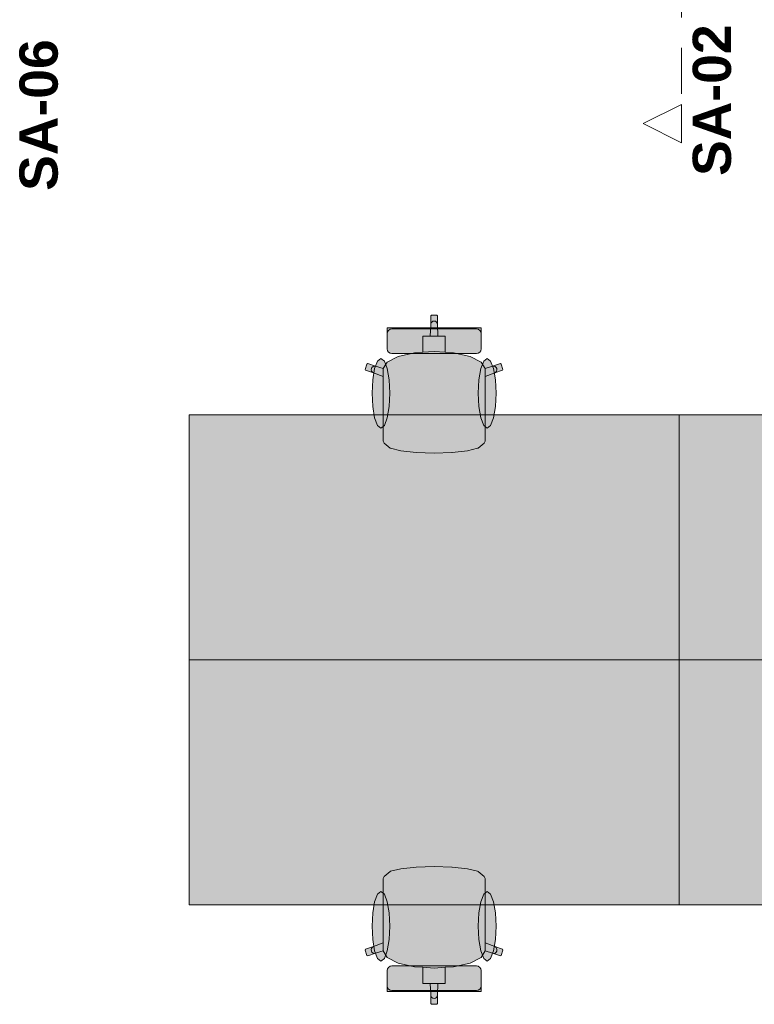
# Model space of a CAD drawing. Header units: metres. Extents: x -3.6 to 84.5, y -11 to 16.8.
# Tile 188 of 256: x 30 to 32.4, y 1.8 to 5. Entities that reach past the tile are written whole.
import ezdxf

# ---------------------------------------------------------------- set-up
doc = ezdxf.new("R2010")
doc.units = ezdxf.units.M
doc.header["$MEASUREMENT"] = 0
doc.linetypes.add('Schnittlinie', pattern=[0.3, 0.15, -0.075, 0, -0.075])
doc.linetypes.add('Wipeout_Contour', pattern=[1, 0, -1])
doc.layers.add('203 - Marker.Schnitt - Ausbaudetail SA', color=7, linetype='Continuous')
doc.layers.add('701 - Einrichtung.Möbel', color=7, linetype='Continuous')
doc.styles.add('ERSTELLTER_STIL_1', font='txt')

msp = doc.modelspace()

# ---------------------------------------------------------------- hatches: boundary and pattern name
at = {"layer": '701 - Einrichtung.Möbel', "linetype": 'Continuous', "lineweight": 0, "true_color": 0x3a3a3a}
for points in [[(31.1636, 3.7151), (31.1636, 3.6876), (31.1636, 3.6639), (31.1669, 3.6574), (31.1863, 3.6412), (31.1879, 3.6405), (31.2212, 3.6324), (31.2711, 3.6269), (31.2719, 3.6269), (31.33, 3.625), (31.33, 4.075), (31.3212, 4.075), (31.319, 4.0727), (31.319, 4.0446), (31.3177, 4.0065), (31.2935, 4.0065), (31.2935, 3.9837), (31.2935, 3.9542), (31.2663, 3.9524), (31.2123, 3.9403), (31.1763, 3.9221), (31.1637, 3.9009), (31.1389, 3.9083), (31.1132, 3.917), (31.1104, 3.9155), (31.105, 3.8981), (31.1064, 3.8953), (31.1321, 3.8866), (31.1636, 3.8746)], [(31.4964, 3.7151), (31.4964, 3.8746), (31.5279, 3.8866), (31.5536, 3.8953), (31.555, 3.8981), (31.5496, 3.9155), (31.5468, 3.917), (31.5211, 3.9083), (31.4963, 3.9009), (31.4837, 3.9221), (31.4477, 3.9403), (31.3937, 3.9524), (31.3665, 3.9542), (31.3665, 3.9837), (31.3665, 4.0065), (31.3423, 4.0065), (31.341, 4.0446), (31.341, 4.0727), (31.3388, 4.075), (31.33, 4.075), (31.33, 3.625), (31.3881, 3.6269), (31.3889, 3.6269), (31.4388, 3.6324), (31.4721, 3.6405), (31.4737, 3.6412), (31.4931, 3.6574), (31.4964, 3.6639), (31.4964, 3.6876)], [(31.192, 3.9498), (31.33, 3.9498), (31.33, 4.0335), (31.1766, 4.0335), (31.1766, 4.026), (31.1766, 4.0226), (31.1766, 4.0148), (31.1766, 4.0113), (31.1766, 4.0013), (31.1766, 3.9767), (31.1766, 3.9685), (31.1766, 3.9651), (31.1778, 3.9592), (31.1811, 3.9543), (31.1861, 3.951)], [(31.468, 3.9498), (31.4739, 3.951), (31.4789, 3.9543), (31.4822, 3.9592), (31.4834, 3.9651), (31.4834, 3.9685), (31.4834, 3.9767), (31.4834, 4.0013), (31.4834, 4.0113), (31.4834, 4.0148), (31.4834, 4.0226), (31.4834, 4.026), (31.4834, 4.0335), (31.33, 4.0335), (31.33, 3.9498)], [(31.1273, 3.8202), (31.1295, 3.7767), (31.1359, 3.7398), (31.1453, 3.7152), (31.1565, 3.7065), (31.1677, 3.7152), (31.1772, 3.7398), (31.1835, 3.7767), (31.1857, 3.8202), (31.1835, 3.8637), (31.1772, 3.9006), (31.1677, 3.9252), (31.1565, 3.9338), (31.1453, 3.9252), (31.1359, 3.9006), (31.1295, 3.8637)], [(31.5327, 3.8202), (31.5305, 3.8637), (31.5241, 3.9006), (31.5147, 3.9252), (31.5035, 3.9338), (31.4923, 3.9252), (31.4828, 3.9006), (31.4765, 3.8637), (31.4743, 3.8202), (31.4765, 3.7767), (31.4828, 3.7398), (31.4923, 3.7152), (31.5035, 3.7065), (31.5147, 3.7152), (31.5241, 3.7398), (31.5305, 3.7767)], [(30.53, 2.95), (32.13, 2.95), (32.13, 3.75), (30.53, 3.75)], [(32.13, 2.95), (33.73, 2.95), (33.73, 3.75), (32.13, 3.75)], [(30.53, 2.95), (30.53, 2.15), (32.13, 2.15), (32.13, 2.95)], [(32.13, 2.95), (32.13, 2.15), (33.73, 2.15), (33.73, 2.95)], [(31.1636, 2.1849), (31.1636, 2.0254), (31.1321, 2.0134), (31.1064, 2.0047), (31.105, 2.0018), (31.1104, 1.9845), (31.1132, 1.983), (31.1389, 1.9917), (31.1637, 1.9991), (31.1763, 1.9778), (31.2123, 1.9597), (31.2663, 1.9476), (31.2935, 1.9458), (31.2935, 1.9163), (31.2935, 1.8934), (31.3177, 1.8934), (31.319, 1.8554), (31.319, 1.8273), (31.3212, 1.825), (31.33, 1.825), (31.33, 2.275), (31.2719, 2.2731), (31.2711, 2.273), (31.2212, 2.2676), (31.1879, 2.2594), (31.1863, 2.2587), (31.1669, 2.2426), (31.1636, 2.236), (31.1636, 2.2124)], [(31.4964, 2.1849), (31.4964, 2.2124), (31.4964, 2.236), (31.4931, 2.2426), (31.4737, 2.2587), (31.4721, 2.2594), (31.4388, 2.2676), (31.3889, 2.273), (31.3881, 2.2731), (31.33, 2.275), (31.33, 1.825), (31.3388, 1.825), (31.341, 1.8273), (31.341, 1.8554), (31.3423, 1.8934), (31.3665, 1.8934), (31.3665, 1.9163), (31.3665, 1.9458), (31.3937, 1.9476), (31.4477, 1.9597), (31.4837, 1.9778), (31.4963, 1.9991), (31.5211, 1.9917), (31.5468, 1.983), (31.5496, 1.9845), (31.555, 2.0018), (31.5536, 2.0047), (31.5279, 2.0134), (31.4964, 2.0254)], [(31.1273, 2.0798), (31.1295, 2.0363), (31.1359, 1.9994), (31.1453, 1.9748), (31.1565, 1.9661), (31.1677, 1.9748), (31.1772, 1.9994), (31.1835, 2.0363), (31.1857, 2.0798), (31.1835, 2.1233), (31.1772, 2.1601), (31.1677, 2.1848), (31.1565, 2.1934), (31.1453, 2.1848), (31.1359, 2.1601), (31.1295, 2.1233)], [(31.5327, 2.0798), (31.5305, 2.1233), (31.5241, 2.1601), (31.5147, 2.1848), (31.5035, 2.1934), (31.4923, 2.1848), (31.4828, 2.1601), (31.4765, 2.1233), (31.4743, 2.0798), (31.4765, 2.0363), (31.4828, 1.9994), (31.4923, 1.9748), (31.5035, 1.9661), (31.5147, 1.9748), (31.5241, 1.9994), (31.5305, 2.0363)], [(31.192, 1.9501), (31.1861, 1.949), (31.1811, 1.9457), (31.1778, 1.9407), (31.1766, 1.9349), (31.1766, 1.9315), (31.1766, 1.9233), (31.1766, 1.8987), (31.1766, 1.8886), (31.1766, 1.8851), (31.1766, 1.8773), (31.1766, 1.8739), (31.1766, 1.8665), (31.33, 1.8665), (31.33, 1.9501)], [(31.468, 1.9501), (31.33, 1.9501), (31.33, 1.8665), (31.4834, 1.8665), (31.4834, 1.8739), (31.4834, 1.8773), (31.4834, 1.8851), (31.4834, 1.8886), (31.4834, 1.8987), (31.4834, 1.9233), (31.4834, 1.9315), (31.4834, 1.9349), (31.4822, 1.9407), (31.4789, 1.9457), (31.4739, 1.949)]]:
    msp.add_hatch(color=250, dxfattribs=at).paths.add_polyline_path(points)

# ---------------------------------------------------------------- linework, layer by layer
at = {"layer": '203 - Marker.Schnitt - Ausbaudetail SA', "color": 7, "linetype": 'Schnittlinie', "lineweight": 13}
msp.add_line((32.1381, 6.2975), (32.1381, 4.763), dxfattribs=at)
at = {"layer": '701 - Einrichtung.Möbel', "color": 7, "linetype": 'Continuous', "lineweight": 5, "true_color": 0xebebeb}
for p, q in [((31.319, 4.0727), (31.3212, 4.075)), ((31.319, 4.0446), (31.319, 4.0727)), ((31.3199, 4.0489), (31.3223, 4.0526)), ((31.3212, 4.075), (31.33, 4.075)), ((31.3223, 4.0526), (31.3258, 4.0551)), ((31.3258, 4.0551), (31.33, 4.056)), ((31.3388, 4.075), (31.33, 4.075)), ((31.3342, 4.0551), (31.33, 4.056)), ((31.3377, 4.0526), (31.3342, 4.0551)), ((31.3401, 4.0489), (31.3377, 4.0526)), ((31.341, 4.0727), (31.3388, 4.075)), ((31.341, 4.0446), (31.341, 4.0727)), ((31.1766, 4.026), (31.1766, 4.0335)), ((31.1766, 4.0335), (31.33, 4.0335)), ((31.1766, 4.0226), (31.1766, 4.026)), ((31.1766, 4.0148), (31.1766, 4.0226)), ((31.1778, 4.0207), (31.1766, 4.0149)), ((31.1811, 4.0256), (31.1778, 4.0207)), ((31.1861, 4.0289), (31.1811, 4.0256)), ((31.192, 4.03), (31.1861, 4.0289)), ((31.33, 4.03), (31.192, 4.03)), ((31.3177, 4.0065), (31.319, 4.0446)), ((31.319, 4.0446), (31.3199, 4.0489)), ((31.4834, 4.0335), (31.33, 4.0335)), ((31.33, 4.03), (31.468, 4.03)), ((31.341, 4.0446), (31.3401, 4.0489)), ((31.3423, 4.0065), (31.341, 4.0446)), ((31.468, 4.03), (31.4739, 4.0289)), ((31.4739, 4.0289), (31.4789, 4.0256)), ((31.4789, 4.0256), (31.4822, 4.0207)), ((31.4822, 4.0207), (31.4834, 4.0149)), ((31.4834, 4.026), (31.4834, 4.0335)), ((31.4834, 4.0226), (31.4834, 4.026)), ((31.4834, 4.0148), (31.4834, 4.0226)), ((31.1766, 4.0113), (31.1766, 4.0148)), ((31.1766, 4.0013), (31.1766, 4.0113)), ((31.1766, 3.9767), (31.1766, 4.0013)), ((31.2935, 3.9837), (31.2935, 4.0065)), ((31.2935, 4.0065), (31.3177, 4.0065)), ((31.3177, 4.0065), (31.33, 4.0065)), ((31.3423, 4.0065), (31.33, 4.0065)), ((31.3665, 4.0065), (31.3423, 4.0065)), ((31.3665, 3.9837), (31.3665, 4.0065)), ((31.4834, 4.0113), (31.4834, 4.0148)), ((31.4834, 4.0013), (31.4834, 4.0113)), ((31.4834, 3.9767), (31.4834, 4.0013)), ((31.1766, 3.9685), (31.1766, 3.9767)), ((31.1766, 3.9651), (31.1766, 3.9685)), ((31.1778, 3.9592), (31.1766, 3.9651)), ((31.1811, 3.9543), (31.1778, 3.9592)), ((31.2935, 3.9542), (31.2935, 3.9837)), ((31.2935, 3.9542), (31.33, 3.9566)), ((31.3665, 3.9542), (31.33, 3.9566)), ((31.3665, 3.9542), (31.3665, 3.9837)), ((31.4789, 3.9543), (31.4822, 3.9592)), ((31.4822, 3.9592), (31.4834, 3.9651)), ((31.4834, 3.9685), (31.4834, 3.9767)), ((31.4834, 3.9651), (31.4834, 3.9685)), ((31.1763, 3.9221), (31.2123, 3.9403)), ((31.1861, 3.951), (31.1811, 3.9543)), ((31.192, 3.9498), (31.1861, 3.951)), ((31.33, 3.9498), (31.192, 3.9498)), ((31.2123, 3.9403), (31.2663, 3.9524)), ((31.2663, 3.9524), (31.2935, 3.9542)), ((31.33, 3.9498), (31.468, 3.9498)), ((31.3937, 3.9524), (31.3665, 3.9542)), ((31.4477, 3.9403), (31.3937, 3.9524)), ((31.4837, 3.9221), (31.4477, 3.9403)), ((31.468, 3.9498), (31.4739, 3.951)), ((31.4739, 3.951), (31.4789, 3.9543)), ((31.105, 3.8981), (31.1104, 3.9155)), ((31.1064, 3.8953), (31.105, 3.8981)), ((31.1321, 3.8866), (31.1064, 3.8953)), ((31.1104, 3.9155), (31.1132, 3.917)), ((31.1132, 3.917), (31.1389, 3.9083)), ((31.1246, 3.8965), (31.1251, 3.9009)), ((31.1257, 3.8922), (31.1246, 3.8965)), ((31.1251, 3.9009), (31.1272, 3.9048)), ((31.1284, 3.8887), (31.1257, 3.8922)), ((31.1272, 3.9048), (31.1305, 3.9076)), ((31.1305, 3.9076), (31.1346, 3.9088)), ((31.1346, 3.9088), (31.1389, 3.9083)), ((31.1389, 3.9083), (31.1637, 3.9009)), ((31.1636, 3.9007), (31.1637, 3.9009)), ((31.1636, 3.9007), (31.1636, 3.8746)), ((31.1637, 3.9009), (31.1763, 3.9221)), ((31.4963, 3.9009), (31.4837, 3.9221)), ((31.5211, 3.9083), (31.4963, 3.9009)), ((31.4964, 3.9007), (31.4963, 3.9009)), ((31.4964, 3.9007), (31.4964, 3.8746)), ((31.5468, 3.917), (31.5211, 3.9083)), ((31.5254, 3.9088), (31.5211, 3.9083)), ((31.5295, 3.9076), (31.5254, 3.9088)), ((31.5279, 3.8866), (31.5536, 3.8953)), ((31.5328, 3.9048), (31.5295, 3.9076)), ((31.5316, 3.8887), (31.5343, 3.8922)), ((31.5349, 3.9009), (31.5328, 3.9048)), ((31.5343, 3.8922), (31.5354, 3.8965)), ((31.5354, 3.8965), (31.5349, 3.9009)), ((31.5496, 3.9155), (31.5468, 3.917)), ((31.555, 3.8981), (31.5496, 3.9155)), ((31.5536, 3.8953), (31.555, 3.8981)), ((31.1321, 3.8866), (31.1284, 3.8887)), ((31.1636, 3.8746), (31.1321, 3.8866)), ((31.1636, 3.7151), (31.1636, 3.8746)), ((31.4964, 3.8746), (31.5279, 3.8866)), ((31.4964, 3.7151), (31.4964, 3.8746)), ((31.5279, 3.8866), (31.5316, 3.8887)), ((31.1636, 3.6876), (31.1636, 3.7151)), ((31.4964, 3.6876), (31.4964, 3.7151)), ((31.1636, 3.6639), (31.1636, 3.6876)), ((31.4964, 3.6639), (31.4964, 3.6876)), ((31.1669, 3.6574), (31.1636, 3.6639)), ((31.1863, 3.6412), (31.1669, 3.6574)), ((31.1879, 3.6405), (31.1863, 3.6412)), ((31.2212, 3.6324), (31.1879, 3.6405)), ((31.4388, 3.6324), (31.4721, 3.6405)), ((31.4721, 3.6405), (31.4737, 3.6412)), ((31.4737, 3.6412), (31.4931, 3.6574)), ((31.4931, 3.6574), (31.4964, 3.6639)), ((31.2711, 3.6269), (31.2212, 3.6324)), ((31.2719, 3.6269), (31.2711, 3.6269)), ((31.33, 3.625), (31.2719, 3.6269)), ((31.33, 3.625), (31.3881, 3.6269)), ((31.3881, 3.6269), (31.3889, 3.6269)), ((31.3889, 3.6269), (31.4388, 3.6324)), ((31.1863, 2.2587), (31.1669, 2.2426)), ((31.1879, 2.2594), (31.1863, 2.2587)), ((31.2212, 2.2676), (31.1879, 2.2594)), ((31.2711, 2.273), (31.2212, 2.2676)), ((31.2719, 2.2731), (31.2711, 2.273)), ((31.33, 2.275), (31.2719, 2.2731)), ((31.33, 2.275), (31.3881, 2.2731)), ((31.3881, 2.2731), (31.3889, 2.273)), ((31.3889, 2.273), (31.4388, 2.2676)), ((31.4388, 2.2676), (31.4721, 2.2594)), ((31.4721, 2.2594), (31.4737, 2.2587)), ((31.4737, 2.2587), (31.4931, 2.2426)), ((31.1669, 2.2426), (31.1636, 2.236)), ((31.1636, 2.236), (31.1636, 2.2124)), ((31.4931, 2.2426), (31.4964, 2.236)), ((31.4964, 2.236), (31.4964, 2.2124)), ((31.1636, 2.2124), (31.1636, 2.1849)), ((31.4964, 2.2124), (31.4964, 2.1849)), ((31.1636, 2.1849), (31.1636, 2.0254)), ((31.4964, 2.1849), (31.4964, 2.0254)), ((31.1064, 2.0047), (31.105, 2.0018)), ((31.105, 2.0018), (31.1104, 1.9845)), ((31.1321, 2.0134), (31.1064, 2.0047)), ((31.1257, 2.0077), (31.1246, 2.0035)), ((31.1246, 2.0035), (31.1251, 1.999)), ((31.1251, 1.999), (31.1272, 1.9951)), ((31.1284, 2.0112), (31.1257, 2.0077)), ((31.1272, 1.9951), (31.1305, 1.9924)), ((31.1321, 2.0134), (31.1284, 2.0112)), ((31.1636, 2.0254), (31.1321, 2.0134)), ((31.1389, 1.9917), (31.1637, 1.9991)), ((31.1636, 1.9992), (31.1636, 2.0254)), ((31.1636, 1.9992), (31.1637, 1.9991)), ((31.1637, 1.9991), (31.1763, 1.9778)), ((31.4963, 1.9991), (31.4837, 1.9778)), ((31.4964, 1.9992), (31.4963, 1.9991)), ((31.5211, 1.9917), (31.4963, 1.9991)), ((31.4964, 1.9992), (31.4964, 2.0254)), ((31.4964, 2.0254), (31.5279, 2.0134)), ((31.5279, 2.0134), (31.5316, 2.0112)), ((31.5279, 2.0134), (31.5536, 2.0047)), ((31.5328, 1.9951), (31.5295, 1.9924)), ((31.5316, 2.0112), (31.5343, 2.0077)), ((31.5349, 1.999), (31.5328, 1.9951)), ((31.5343, 2.0077), (31.5354, 2.0035)), ((31.5354, 2.0035), (31.5349, 1.999)), ((31.555, 2.0018), (31.5496, 1.9845)), ((31.5536, 2.0047), (31.555, 2.0018)), ((31.1104, 1.9845), (31.1132, 1.983)), ((31.1132, 1.983), (31.1389, 1.9917)), ((31.1305, 1.9924), (31.1346, 1.9912)), ((31.1346, 1.9912), (31.1389, 1.9917)), ((31.1763, 1.9778), (31.2123, 1.9597)), ((31.4837, 1.9778), (31.4477, 1.9597)), ((31.5254, 1.9912), (31.5211, 1.9917)), ((31.5468, 1.983), (31.5211, 1.9917)), ((31.5295, 1.9924), (31.5254, 1.9912)), ((31.5496, 1.9845), (31.5468, 1.983)), ((31.1778, 1.9407), (31.1766, 1.9349)), ((31.1766, 1.9349), (31.1766, 1.9315)), ((31.1766, 1.9315), (31.1766, 1.9233)), ((31.1811, 1.9457), (31.1778, 1.9407)), ((31.1861, 1.949), (31.1811, 1.9457)), ((31.192, 1.9501), (31.1861, 1.949)), ((31.33, 1.9501), (31.192, 1.9501)), ((31.2123, 1.9597), (31.2663, 1.9476)), ((31.2663, 1.9476), (31.2935, 1.9458)), ((31.2935, 1.9458), (31.33, 1.9433)), ((31.2935, 1.9458), (31.2935, 1.9163)), ((31.33, 1.9501), (31.468, 1.9501)), ((31.3665, 1.9458), (31.33, 1.9433)), ((31.3937, 1.9476), (31.3665, 1.9458)), ((31.3665, 1.9458), (31.3665, 1.9163)), ((31.4477, 1.9597), (31.3937, 1.9476)), ((31.468, 1.9501), (31.4739, 1.949)), ((31.4739, 1.949), (31.4789, 1.9457)), ((31.4789, 1.9457), (31.4822, 1.9407)), ((31.4822, 1.9407), (31.4834, 1.9349)), ((31.4834, 1.9349), (31.4834, 1.9315)), ((31.4834, 1.9315), (31.4834, 1.9233)), ((31.1766, 1.9233), (31.1766, 1.8987)), ((31.1766, 1.8987), (31.1766, 1.8886)), ((31.2935, 1.9163), (31.2935, 1.8934)), ((31.3665, 1.9163), (31.3665, 1.8934)), ((31.4834, 1.9233), (31.4834, 1.8987)), ((31.4834, 1.8987), (31.4834, 1.8886)), ((31.1766, 1.8886), (31.1766, 1.8851)), ((31.1778, 1.8793), (31.1766, 1.8851)), ((31.1766, 1.8851), (31.1766, 1.8773)), ((31.1766, 1.8773), (31.1766, 1.8739)), ((31.1766, 1.8739), (31.1766, 1.8665)), ((31.1766, 1.8665), (31.33, 1.8665)), ((31.1811, 1.8744), (31.1778, 1.8793)), ((31.1861, 1.8711), (31.1811, 1.8744)), ((31.192, 1.8699), (31.1861, 1.8711)), ((31.33, 1.8699), (31.192, 1.8699)), ((31.2935, 1.8934), (31.3177, 1.8934)), ((31.3177, 1.8934), (31.33, 1.8934)), ((31.3177, 1.8934), (31.319, 1.8554)), ((31.3423, 1.8934), (31.33, 1.8934)), ((31.33, 1.8699), (31.468, 1.8699)), ((31.4834, 1.8665), (31.33, 1.8665)), ((31.3423, 1.8934), (31.341, 1.8554)), ((31.3665, 1.8934), (31.3423, 1.8934)), ((31.468, 1.8699), (31.4739, 1.8711)), ((31.4739, 1.8711), (31.4789, 1.8744)), ((31.4789, 1.8744), (31.4822, 1.8793)), ((31.4822, 1.8793), (31.4834, 1.8851)), ((31.4834, 1.8886), (31.4834, 1.8851)), ((31.4834, 1.8851), (31.4834, 1.8773)), ((31.4834, 1.8773), (31.4834, 1.8739)), ((31.4834, 1.8739), (31.4834, 1.8665)), ((31.319, 1.8554), (31.3199, 1.851)), ((31.319, 1.8554), (31.319, 1.8273)), ((31.3199, 1.851), (31.3223, 1.8473)), ((31.3223, 1.8473), (31.3258, 1.8449)), ((31.3258, 1.8449), (31.33, 1.844)), ((31.3342, 1.8449), (31.33, 1.844)), ((31.3377, 1.8473), (31.3342, 1.8449)), ((31.3401, 1.851), (31.3377, 1.8473)), ((31.341, 1.8554), (31.3401, 1.851)), ((31.341, 1.8554), (31.341, 1.8273)), ((31.319, 1.8273), (31.3212, 1.825)), ((31.3212, 1.825), (31.33, 1.825)), ((31.3388, 1.825), (31.33, 1.825)), ((31.341, 1.8273), (31.3388, 1.825))]:
    msp.add_line(p, q, dxfattribs=at)
at = {"layer": '701 - Einrichtung.Möbel', "color": 7, "linetype": 'Continuous', "lineweight": 5, "true_color": 0xebebeb, "flags": 128}
for points in [[(31.1273, 3.8202), (31.1295, 3.8637), (31.1359, 3.9006), (31.1453, 3.9252), (31.1565, 3.9338), (31.1677, 3.9252), (31.1772, 3.9006), (31.1835, 3.8637), (31.1857, 3.8202), (31.1835, 3.7767), (31.1772, 3.7398), (31.1677, 3.7152), (31.1565, 3.7065), (31.1453, 3.7152), (31.1359, 3.7398), (31.1295, 3.7767)], [(31.5327, 3.8202), (31.5305, 3.8637), (31.5241, 3.9006), (31.5147, 3.9252), (31.5035, 3.9338), (31.4923, 3.9252), (31.4828, 3.9006), (31.4765, 3.8637), (31.4743, 3.8202), (31.4765, 3.7767), (31.4828, 3.7398), (31.4923, 3.7152), (31.5035, 3.7065), (31.5147, 3.7152), (31.5241, 3.7398), (31.5305, 3.7767)], [(30.53, 2.95), (32.13, 2.95), (32.13, 3.75), (30.53, 3.75)], [(32.13, 2.95), (33.73, 2.95), (33.73, 3.75), (32.13, 3.75)], [(30.53, 2.95), (32.13, 2.95), (32.13, 2.15), (30.53, 2.15)], [(32.13, 2.95), (33.73, 2.95), (33.73, 2.15), (32.13, 2.15)], [(31.1273, 2.0798), (31.1295, 2.0363), (31.1359, 1.9994), (31.1453, 1.9748), (31.1565, 1.9661), (31.1677, 1.9748), (31.1772, 1.9994), (31.1835, 2.0363), (31.1857, 2.0798), (31.1835, 2.1233), (31.1772, 2.1601), (31.1677, 2.1848), (31.1565, 2.1934), (31.1453, 2.1848), (31.1359, 2.1601), (31.1295, 2.1233)], [(31.5327, 2.0798), (31.5305, 2.0363), (31.5241, 1.9994), (31.5147, 1.9748), (31.5035, 1.9661), (31.4923, 1.9748), (31.4828, 1.9994), (31.4765, 2.0363), (31.4743, 2.0798), (31.4765, 2.1233), (31.4828, 2.1601), (31.4923, 2.1848), (31.5035, 2.1934), (31.5147, 2.1848), (31.5241, 2.1601), (31.5305, 2.1233)]]:
    msp.add_lwpolyline(points, close=True, dxfattribs=at)

# ---------------------------------------------------------------- texts
at = {"layer": '203 - Marker.Schnitt - Ausbaudetail SA', "color": 7, "lineweight": 13, "char_height": 0.125, "attachment_point": 9, "rotation": 90, "style": 'ERSTELLTER_STIL_1'}
for s, insert in [('\\A1;{\\pqr;\\pt0;\\fArial|b1|i0|c0|p38;SA-02}', (32.3014, 5.0246)), ('\\A1;{\\pqr;\\pt0;\\fArial|b1|i0|c0|p38;SA-06}', (30.1026, 4.9759))]:
    msp.add_mtext(s, dxfattribs=dict(at, insert=insert))

# ---------------------------------------------------------------- next in the draw order: wipeouts: each hides what was drawn before it
at = {"color": 254, "linetype": 'Wipeout_Contour', "lineweight": 0, "ltscale": 96.828334}
msp.add_wipeout([(32.1381, 4.638), (32.1381, 4.763), (32.0131, 4.7005)], dxfattribs=at).dxf.layer = '203 - Marker.Schnitt - Ausbaudetail SA'

# ---------------------------------------------------------------- next in the draw order: linework, layer by layer
at = {"layer": '203 - Marker.Schnitt - Ausbaudetail SA', "color": 7, "linetype": 'Continuous', "lineweight": 13, "flags": 128}
msp.add_lwpolyline([(32.1381, 4.638), (32.1381, 4.763), (32.0131, 4.7005)], close=True, dxfattribs=at)

doc.saveas('drawing.dxf')
